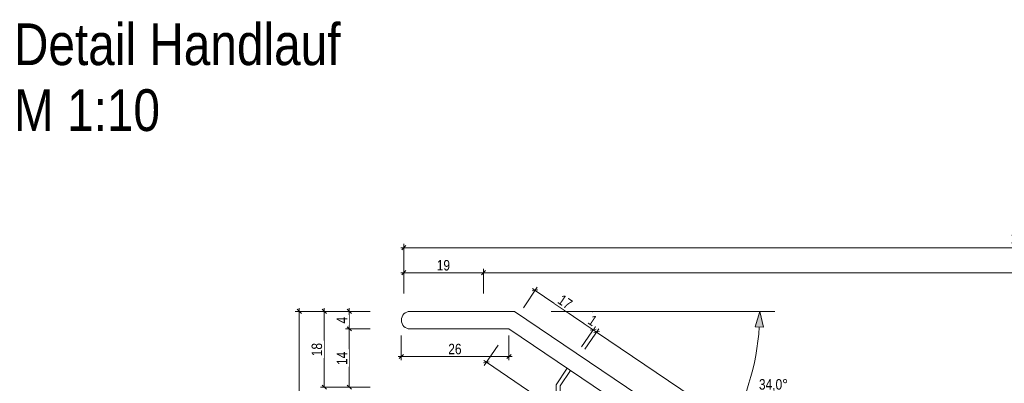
# Model space of a CAD drawing. Header units: metres. Extents: x -58265 to 688021, y -56222 to 35250.
# Tile 57 of 67: x 683114 to 685476, y -48244 to -47372. Entities that reach past the tile are written whole.
import ezdxf

# ---------------------------------------------------------------- set-up
doc = ezdxf.new("R2010")
doc.units = ezdxf.units.M
doc.header["$LTSCALE"] = 0.05
doc.linetypes.add('Wipeout_Contour', pattern=[20000, 0, -20000])
for name, color, linetype in [('A_1_Schraffuren', 7, 'Continuous'), ('A_1_Wände_Innen_Massiv', 7, 'Continuous'), ('A_4_Detail_Inhalt', 7, 'Continuous'), ('A_5_Detail_Bemaßung', 7, 'Continuous')]:
    doc.layers.add(name, color=color, linetype=linetype)
doc.styles.add('ERSTELLTER_STIL_2', font='txt')
doc.dimstyles.new('ERSTELLTER_STIL__11', dxfattribs={"dimtxt": 25, "dimasz": 9.5, "dimexe": 0.18, "dimexo": 50, "dimgap": 0, "dimtad": 1, "dimtih": 1, "dimtoh": 1, "dimlfac": 0.001, "dimzin": 0, "dimdsep": 46, "dimtxsty": 'ERSTELLTER_STIL_2', "dimblk": 'ARROWHEAD_6', "dimblk1": 'ARROWHEAD_6', "dimblk2": 'ARROWHEAD_6', "dimcen": 0.09, "dimclrd": 7, "dimclre": 7, "dimclrt": 7, "dimazin": 0, "dimtfac": 1, "dimtdec": 4, "dimtmove": 0, "dimatfit": 3, "dimfxl": 1, "dimtolj": 1, "dimtzin": 0, "dimarcsym": 0})
doc.dimstyles.new('ERSTELLTER_STIL__12', dxfattribs={"dimtxt": 25, "dimasz": 9.5, "dimexe": 0.18, "dimexo": 50, "dimgap": 0, "dimtad": 1, "dimlfac": 0.001, "dimzin": 0, "dimdsep": 46, "dimtxsty": 'ERSTELLTER_STIL_2', "dimblk": 'ARROWHEAD_6', "dimblk1": 'ARROWHEAD_6', "dimblk2": 'ARROWHEAD_6', "dimcen": 0.09, "dimclrd": 7, "dimclre": 7, "dimclrt": 7, "dimazin": 0, "dimtfac": 1, "dimtdec": 4, "dimtmove": 0, "dimatfit": 3, "dimfxl": 1, "dimtolj": 1, "dimtzin": 0, "dimarcsym": 0})
doc.dimstyles.new('ERSTELLTER_STIL__13', dxfattribs={"dimtxt": 25, "dimasz": 36.714992, "dimexe": 0.18, "dimexo": 40, "dimgap": 0, "dimtad": 1, "dimtih": 1, "dimtoh": 1, "dimzin": 0, "dimdsep": 46, "dimtxsty": 'ERSTELLTER_STIL_2', "dimblk": 'ARROWHEAD_5', "dimblk1": 'ARROWHEAD_5', "dimblk2": 'ARROWHEAD_5', "dimcen": 0.09, "dimclrd": 7, "dimclre": 7, "dimclrt": 7, "dimazin": 0, "dimtfac": 1, "dimtdec": 4, "dimtmove": 0, "dimatfit": 3, "dimfxl": 1, "dimtolj": 1, "dimtzin": 0, "dimarcsym": 0})

# ---------------------------------------------------------------- blocks, each defined once
blk = doc.blocks.new('*D161', base_point=(639260.5, -54646.5))
at = {"layer": 'A_5_Detail_Bemaßung', "color": 7, "linetype": 'Continuous', "lineweight": 15}
for p, q in [((683954.9, -48113.5), (683895.5, -48113.5)), ((683899.9, -48108.5), (683909.9, -48118.5)), ((683904.9, -48253.4), (683904.9, -48113.5)), ((683954.9, -48253.4), (683895.5, -48253.4)), ((683899.9, -48248.4), (683909.9, -48258.4))]:
    blk.add_line(p, q, dxfattribs=at)
at = {"color": 254, "linetype": 'Wipeout_Contour', "lineweight": 0, "ltscale": 2742330.657127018}
blk.add_wipeout([(683904.1, -48204.3), (683904.1, -48162.6), (683870.6, -48162.6), (683870.6, -48204.3)], dxfattribs=at).dxf.layer = 'A_1_Schraffuren'
at = {"layer": 'A_5_Detail_Bemaßung', "color": 7, "lineweight": 15, "insert": (683899.9, -48200.1), "char_height": 25, "attachment_point": 7, "rotation": 90, "style": 'ERSTELLTER_STIL_2'}
blk.add_mtext('\\A1;{\\pql;\\fSwis721 Cn BT|b0|i0|c0|p0;\\W1.000000;14}', dxfattribs=at)
blk = doc.blocks.new('ARROWHEAD_6')
at = {"color": 0, "linetype": 'Continuous', "lineweight": 0}
for p, q in [((0, 0), (-1, 0)), ((-0.5, -0.5), (0.5, 0.5))]:
    blk.add_line(p, q, dxfattribs=at)
blk = doc.blocks.new('*D162', base_point=(639260.5, -54646.5))
at = {"layer": 'A_5_Detail_Bemaßung', "color": 7, "linetype": 'Continuous', "lineweight": 15}
for p, q in [((683954.9, -48071.5), (683895.5, -48071.5)), ((683909.9, -48076.5), (683899.9, -48066.5)), ((683904.9, -48071.5), (683904.9, -48064)), ((683904.9, -48113.5), (683904.9, -48071.5)), ((683954.9, -48113.5), (683895.5, -48113.5)), ((683899.9, -48108.5), (683909.9, -48118.5))]:
    blk.add_line(p, q, dxfattribs=at)
at = {"color": 254, "linetype": 'Wipeout_Contour', "lineweight": 0, "ltscale": 2742305.117539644}
blk.add_wipeout([(683904.1, -48105.1), (683904.1, -48080), (683870.6, -48080), (683870.6, -48105.1)], dxfattribs=at).dxf.layer = 'A_1_Schraffuren'
at = {"layer": 'A_5_Detail_Bemaßung', "color": 7, "lineweight": 15, "insert": (683899.9, -48100.8), "char_height": 25, "attachment_point": 7, "rotation": 90, "style": 'ERSTELLTER_STIL_2'}
blk.add_mtext('\\A1;{\\pql;\\fSwis721 Cn BT|b0|i0|c0|p0;\\W1.000000;4}', dxfattribs=at)
blk = doc.blocks.new('*D165', base_point=(639260.5, -54646.5))
at = {"layer": 'A_5_Detail_Bemaßung', "color": 7, "linetype": 'Continuous', "lineweight": 15}
for p, q in [((683894.9, -48071.5), (683835.5, -48071.5)), ((683849.9, -48076.5), (683839.9, -48066.5)), ((683844.9, -48071.5), (683844.9, -48064)), ((683844.9, -48253.4), (683844.9, -48071.5)), ((683894.9, -48253.4), (683835.5, -48253.4)), ((683839.9, -48248.4), (683849.9, -48258.4))]:
    blk.add_line(p, q, dxfattribs=at)
at = {"color": 254, "linetype": 'Wipeout_Contour', "lineweight": 0, "ltscale": 2742085.347799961}
blk.add_wipeout([(683844.1, -48183.3), (683844.1, -48141.6), (683810.6, -48141.6), (683810.6, -48183.3)], dxfattribs=at).dxf.layer = 'A_1_Schraffuren'
at = {"layer": 'A_5_Detail_Bemaßung', "color": 7, "lineweight": 15, "insert": (683839.9, -48179.1), "char_height": 25, "attachment_point": 7, "rotation": 90, "style": 'ERSTELLTER_STIL_2'}
blk.add_mtext('\\A1;{\\pql;\\fSwis721 Cn BT|b0|i0|c0|p0;\\W1.000000;18}', dxfattribs=at)
blk = doc.blocks.new('*D166', base_point=(639260.5, -54646.5))
at = {"layer": 'A_5_Detail_Bemaßung', "color": 7, "linetype": 'Continuous', "lineweight": 15}
for p, q in [((683834.9, -48071.5), (683775.5, -48071.5)), ((683789.9, -48076.5), (683779.9, -48066.5)), ((683784.9, -48071.5), (683784.9, -48064)), ((683784.9, -49171.5), (683784.9, -48071.5)), ((683834.9, -49171.5), (683775.5, -49171.5)), ((683779.9, -49166.5), (683789.9, -49176.5)), ((683784.9, -49179), (683784.9, -49171.5))]:
    blk.add_line(p, q, dxfattribs=at)
at = {"color": 254, "linetype": 'Wipeout_Contour', "lineweight": 0, "ltscale": 2741975.576806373}
blk.add_wipeout([(683784.1, -48654.9), (683784.1, -48588.2), (683750.6, -48588.2), (683750.6, -48654.9)], dxfattribs=at).dxf.layer = 'A_1_Schraffuren'
at = {"layer": 'A_5_Detail_Bemaßung', "color": 7, "lineweight": 15, "insert": (683779.9, -48650.6), "char_height": 25, "attachment_point": 7, "rotation": 90, "style": 'ERSTELLTER_STIL_2'}
blk.add_mtext('\\A1;{\\pql;\\fSwis721 Cn BT|b0|i0|c0|p0;\\W1.000000;1,10}', dxfattribs=at)
blk = doc.blocks.new('*D168', base_point=(639260.5, -54646.5))
at = {"layer": 'A_5_Detail_Bemaßung', "color": 7, "linetype": 'Continuous', "lineweight": 15}
for p, q in [((684028.2, -47978.7), (684035.7, -47978.7)), ((684040.7, -47973.7), (684030.7, -47983.7)), ((684035.7, -48028.7), (684035.7, -47969.3)), ((684035.7, -47978.7), (684226.9, -47978.7)), ((684231.9, -47973.7), (684221.9, -47983.7)), ((684226.9, -48028.7), (684226.9, -47969.3))]:
    blk.add_line(p, q, dxfattribs=at)
at = {"color": 254, "linetype": 'Wipeout_Contour', "lineweight": 0, "ltscale": 2743241.65583863}
blk.add_wipeout([(684110.5, -47978), (684152.2, -47978), (684152.2, -47944.5), (684110.5, -47944.5)], dxfattribs=at).dxf.layer = 'A_1_Schraffuren'
at = {"layer": 'A_5_Detail_Bemaßung', "color": 7, "lineweight": 15, "insert": (684114.7, -47973.7), "char_height": 25, "attachment_point": 7, "style": 'ERSTELLTER_STIL_2'}
blk.add_mtext('\\A1;{\\pql;\\fSwis721 Cn BT|b0|i0|c0|p0;\\W1.000000;19}', dxfattribs=at)
blk = doc.blocks.new('*D169', base_point=(639260.5, -54646.5))
at = {"layer": 'A_5_Detail_Bemaßung', "color": 7, "linetype": 'Continuous', "lineweight": 15}
for p, q in [((684231.9, -47973.7), (684221.9, -47983.7)), ((684226.9, -48028.7), (684226.9, -47969.3)), ((684226.9, -47978.7), (686941.9, -47978.7)), ((686946.9, -47973.7), (686936.9, -47983.7)), ((686941.9, -48028.7), (686941.9, -47969.3))]:
    blk.add_line(p, q, dxfattribs=at)
at = {"color": 254, "linetype": 'Wipeout_Contour', "lineweight": 0, "ltscale": 2749039.850097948}
blk.add_wipeout([(685545.6, -47978), (685623.2, -47978), (685623.2, -47944.5), (685545.6, -47944.5)], dxfattribs=at).dxf.layer = 'A_1_Schraffuren'
at = {"layer": 'A_5_Detail_Bemaßung', "color": 7, "lineweight": 15, "insert": (685549.9, -47979.9), "char_height": 25, "attachment_point": 7, "style": 'ERSTELLTER_STIL_2'}
blk.add_mtext('\\A1;{\\pql;\\fSwis721 Cn BT|b0|i0|c0|p0;\\W1.000000;2,71\\fSwis721 Cn BT|b0|i0|c0|p0;\\W1.000000;\\A1{\\H.66x;\\S5^  ;}}', dxfattribs=at)
blk = doc.blocks.new('*D171', base_point=(639260.5, -54646.5))
at = {"layer": 'A_5_Detail_Bemaßung', "color": 7, "linetype": 'Continuous', "lineweight": 15}
for p, q in [((684028.2, -47918.7), (684035.7, -47918.7)), ((684040.7, -47913.7), (684030.7, -47923.7)), ((684035.7, -47968.7), (684035.7, -47909.3)), ((684035.7, -47918.7), (687005.7, -47918.7)), ((687000.7, -47923.7), (687010.7, -47913.7)), ((687005.7, -47968.7), (687005.7, -47909.3)), ((687005.7, -47918.7), (687013.2, -47918.7))]:
    blk.add_line(p, q, dxfattribs=at)
at = {"color": 254, "linetype": 'Wipeout_Contour', "lineweight": 0, "ltscale": 2748768.941559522}
blk.add_wipeout([(685487.4, -47918), (685554, -47918), (685554, -47884.5), (685487.4, -47884.5)], dxfattribs=at).dxf.layer = 'A_1_Schraffuren'
at = {"layer": 'A_5_Detail_Bemaßung', "color": 7, "lineweight": 15, "insert": (685491.6, -47913.7), "char_height": 25, "attachment_point": 7, "style": 'ERSTELLTER_STIL_2'}
blk.add_mtext('\\A1;{\\pql;\\fSwis721 Cn BT|b0|i0|c0|p0;\\W1.000000;2,97}', dxfattribs=at)
blk = doc.blocks.new('*D172', base_point=(639260.5, -54646.5))
at = {"layer": 'A_5_Detail_Bemaßung', "color": 7, "linetype": 'Continuous', "lineweight": 15}
for p, q in [((684029.7, -48188.9), (684029.7, -48129.6)), ((684287.8, -48188.9), (684287.8, -48129.6)), ((684022.2, -48179.6), (684029.7, -48179.6)), ((684034.7, -48174.6), (684024.7, -48184.6)), ((684029.7, -48179.6), (684287.8, -48179.6)), ((684282.8, -48184.6), (684292.8, -48174.6)), ((684287.8, -48179.6), (684295.3, -48179.6))]:
    blk.add_line(p, q, dxfattribs=at)
at = {"color": 254, "linetype": 'Wipeout_Contour', "lineweight": 0, "ltscale": 2743407.564628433}
blk.add_wipeout([(684137.9, -48178.8), (684179.6, -48178.8), (684179.6, -48145.3), (684137.9, -48145.3)], dxfattribs=at).dxf.layer = 'A_1_Schraffuren'
at = {"layer": 'A_5_Detail_Bemaßung', "color": 7, "lineweight": 15, "insert": (684142.2, -48174.6), "char_height": 25, "attachment_point": 7, "style": 'ERSTELLTER_STIL_2'}
blk.add_mtext('\\A1;{\\pql;\\fSwis721 Cn BT|b0|i0|c0|p0;\\W1.000000;26}', dxfattribs=at)
blk = doc.blocks.new('*D174', base_point=(639260.5, -54646.5))
at = {"layer": 'A_5_Detail_Bemaßung', "color": 7, "linetype": 'Continuous', "lineweight": 15}
for p, q in [((684261.7, -48152.2), (684228.5, -48201.4)), ((684240.7, -48192.3), (684226.8, -48194.9)), ((684233.7, -48193.6), (684227.5, -48189.4)), ((686933.7, -50018.6), (684233.7, -48193.6)), ((686926.8, -50019.9), (686940.7, -50017.3))]:
    blk.add_line(p, q, dxfattribs=at)
at = {"color": 254, "linetype": 'Wipeout_Contour', "lineweight": 0, "ltscale": 2749395.494244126}
blk.add_wipeout([(685556.5, -49086.8), (685611.8, -49124.1), (685630.5, -49096.4), (685575.3, -49059.1)], dxfattribs=at).dxf.layer = 'A_1_Schraffuren'
at = {"layer": 'A_5_Detail_Bemaßung', "color": 7, "lineweight": 15, "insert": (685562.4, -49085.7), "char_height": 25, "attachment_point": 7, "rotation": 325.9442, "style": 'ERSTELLTER_STIL_2'}
blk.add_mtext('\\A1;{\\pql;\\fSwis721 Cn BT|b0|i0|c0|p0;\\W1.000000;3,26}', dxfattribs=at)
blk = doc.blocks.new('*D175', base_point=(639260.5, -54646.5))
at = {"layer": 'A_5_Detail_Bemaßung', "color": 7, "linetype": 'Continuous', "lineweight": 15}
for p, q in [((684322.3, -48062.6), (684355.6, -48013.4)), ((684357.2, -48019.8), (684343.4, -48022.5)), ((684344.1, -48016.9), (684350.3, -48021.1)), ((684350.3, -48021.1), (684489.9, -48115.5)), ((684461.9, -48156.9), (684495.1, -48107.7)), ((684496.8, -48114.1), (684482.9, -48116.8)), ((684489.9, -48115.5), (684498.1, -48121.1))]:
    blk.add_line(p, q, dxfattribs=at)
at = {"color": 254, "linetype": 'Wipeout_Contour', "lineweight": 0, "ltscale": 2744430.205748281}
blk.add_wipeout([(684396.3, -48051.4), (684430.9, -48074.7), (684449.7, -48047), (684415.1, -48023.6)], dxfattribs=at).dxf.layer = 'A_1_Schraffuren'
at = {"color": 254, "linetype": 'Wipeout_Contour', "lineweight": 0, "ltscale": 2744704.544452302}
blk.add_wipeout([(684468.9, -48100.4), (684489.7, -48114.4), (684508.4, -48086.7), (684487.6, -48072.6)], dxfattribs=at).dxf.layer = 'A_1_Schraffuren'
at = {"layer": 'A_5_Detail_Bemaßung', "color": 7, "lineweight": 15, "char_height": 25, "attachment_point": 7, "rotation": 325.9442, "style": 'ERSTELLTER_STIL_2'}
for s, insert in [('\\A1;{\\pql;\\fSwis721 Cn BT|b0|i0|c0|p0;\\W1.000000;17}', (684402.3, -48050.2)), ('\\A1;{\\pql;\\fSwis721 Cn BT|b0|i0|c0|p0;\\W1.000000;1}', (684474.8, -48099.2))]:
    blk.add_mtext(s, dxfattribs=dict(at, insert=insert))
blk = doc.blocks.new('*D176', base_point=(639260.5, -54646.5))
at = {"layer": 'A_5_Detail_Bemaßung', "color": 7, "linetype": 'Continuous', "lineweight": 15}
for p, q in [((684496.8, -48114.1), (684482.9, -48116.8)), ((684489.9, -48115.5), (684498.1, -48121.1)), ((684505.1, -48119.7), (684491.2, -48122.4))]:
    blk.add_line(p, q, dxfattribs=at)
blk = doc.blocks.new('*D177', base_point=(639260.5, -54646.5))
at = {"layer": 'A_5_Detail_Bemaßung', "color": 7, "linetype": 'Continuous', "lineweight": 15}
for p, q in [((684470.1, -48162.5), (684503.4, -48113.3)), ((684489.9, -48115.5), (684498.1, -48121.1)), ((684505.1, -48119.7), (684491.2, -48122.4)), ((684498.1, -48121.1), (685569.9, -48845.5)), ((685576.8, -48844.1), (685562.9, -48846.8))]:
    blk.add_line(p, q, dxfattribs=at)
at = {"color": 254, "linetype": 'Wipeout_Contour', "lineweight": 0, "ltscale": 2746996.511400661}
blk.add_wipeout([(684995.4, -48456.3), (685059.7, -48499.7), (685078.5, -48472), (685014.2, -48428.5)], dxfattribs=at).dxf.layer = 'A_1_Schraffuren'
at = {"color": 254, "linetype": 'Wipeout_Contour', "lineweight": 0, "ltscale": 2749219.819780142}
blk.add_wipeout([(685548.9, -48830.4), (685569.7, -48844.4), (685588.4, -48816.7), (685567.6, -48802.6)], dxfattribs=at).dxf.layer = 'A_1_Schraffuren'
at = {"layer": 'A_5_Detail_Bemaßung', "color": 7, "lineweight": 15, "char_height": 25, "attachment_point": 7, "rotation": 325.9442, "style": 'ERSTELLTER_STIL_2'}
for s, insert in [('\\A1;{\\pql;\\fSwis721 Cn BT|b0|i0|c0|p0;\\W1.000000;1,29\\fSwis721 Cn BT|b0|i0|c0|p0;\\W1.000000;\\A1{\\H.66x;\\S5^  ;}}', (684997.8, -48460.3)), ('\\A1;{\\pql;\\fSwis721 Cn BT|b0|i0|c0|p0;\\W1.000000;1}', (685554.8, -48829.2))]:
    blk.add_mtext(s, dxfattribs=dict(at, insert=insert))
blk = doc.blocks.new('*D178', base_point=(639260.5, -54646.5))
at = {"layer": 'A_5_Detail_Bemaßung', "color": 7, "linetype": 'Continuous', "lineweight": 15}
for p, q in [((684498.1, -48121.1), (685569.9, -48845.5)), ((685541.9, -48886.9), (685575.1, -48837.7)), ((685576.8, -48844.1), (685562.9, -48846.8)), ((685569.9, -48845.5), (685578.1, -48851.1)), ((685585.1, -48849.7), (685571.2, -48852.4))]:
    blk.add_line(p, q, dxfattribs=at)
blk = doc.blocks.new('*D192', base_point=(639260.5, -54646.5))
at = {"layer": 'A_1_Schraffuren', "linetype": 'Continuous', "lineweight": 15}
for points in [[(684889.2, -48071.5), (684878, -48108.5), (684898, -48109.2)], [(684788.3, -48401.1), (684816.6, -48374.9), (684799.7, -48364.2)]]:
    blk.add_hatch(color=7, dxfattribs=at).paths.add_polyline_path(points)
at = {"layer": 'A_5_Detail_Bemaßung', "color": 7, "linetype": 'Continuous', "lineweight": 15}
for p, q in [((684925.4, -48071.5), (684389.2, -48071.5)), ((684889.2, -48071.5), (684878, -48108.5)), ((684889.2, -48071.5), (684898, -48109.2)), ((684898, -48109.2), (684878, -48108.5)), ((684788.3, -48401.1), (684799.7, -48364.2)), ((684788.3, -48401.1), (684816.6, -48374.9)), ((684799.7, -48364.2), (684816.6, -48374.9))]:
    blk.add_line(p, q, dxfattribs=at)
blk.add_arc((684300.7, -48071.5), 588.5, 329.5783, 356.3659, dxfattribs=at)
at = {"color": 254, "linetype": 'Wipeout_Contour', "lineweight": 0, "ltscale": 2746477.438985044}
blk.add_wipeout([(684882.3, -48268.7), (684961.4, -48268.7), (684961.4, -48233.7), (684882.3, -48233.7)], dxfattribs=at).dxf.layer = 'A_1_Schraffuren'
at = {"layer": 'A_5_Detail_Bemaßung', "color": 7, "lineweight": 15, "insert": (684887.3, -48263.7), "char_height": 25, "attachment_point": 7, "style": 'ERSTELLTER_STIL_2'}
blk.add_mtext('\\A1;{\\pql;\\fSwis721 Cn BT|b0|i0|c0|p0;\\W1.000000;34,0°}', dxfattribs=at)
blk = doc.blocks.new('ARROWHEAD_5')
at = {"linetype": 'Continuous', "lineweight": 0}
blk.add_hatch(color=0, dxfattribs=at).paths.add_polyline_path([(-1, 0.2679), (0, 0), (-1, -0.2679)])
at = {"color": 0, "linetype": 'Continuous', "lineweight": 0}
blk.add_line((0, 0), (-1, 0), dxfattribs=at)

msp = doc.modelspace()

# ---------------------------------------------------------------- linework, layer by layer
at = {"layer": 'A_4_Detail_Inhalt', "color": 7, "linetype": 'Continuous', "lineweight": 15, "flags": 128}
msp.add_lwpolyline([(687011.366, -49903.748), (684300.709, -48071.544), (684050.709, -48071.544, 0.99999951), (684050.709, -48113.544), (684287.846, -48113.544), (686987.846, -49938.544, 0.99999962)], format="xyb", close=True, dxfattribs=at)
for points in [[(684400.709, -48348.906), (684400.709, -48247.374), (684427.406, -48207.877)], [(684410.709, -48348.906), (684410.709, -48250.437), (684435.691, -48213.477)]]:
    msp.add_lwpolyline(points, dxfattribs=at)

# ---------------------------------------------------------------- texts
at = {"layer": 'A_1_Wände_Innen_Massiv', "color": 7, "linetype": 'Continuous', "lineweight": 25, "insert": (683100.709, -47640.169), "char_height": 100, "attachment_point": 7, "line_spacing_factor": 0.947723, "style": 'ERSTELLTER_STIL_2'}
msp.add_mtext('\\A1;{\\pql;\\fSwis721 Cn BT|b0|i0|c0|p0;\\W1.000000;Detail Handlauf\\P\\pql;\\fSwis721 Cn BT|b0|i0|c0|p0;\\W1.000000;M 1:10}', dxfattribs=at)

# ---------------------------------------------------------------- next in the draw order: dimensions: what is measured, and where the dimension line sits
at = {"layer": 'A_5_Detail_Bemaßung', "color": 7, "linetype": 'Continuous', "lineweight": 15}
dim = msp.add_linear_dim(base=(683904.875, -48113.544), p1=(684035.709, -48253.406), p2=(684050.709, -48113.544), angle=90, dimstyle='ERSTELLTER_STIL__12', dxfattribs=at)
dim.commit()
dim.dimension.update_dxf_attribs({"geometry": '*D161', "text_midpoint": (683887.375, -48181.051), "dimtype": 160, "text_rotation": 90})

# ---------------------------------------------------------------- next in the draw order: dimensions: what is measured, and where the dimension line sits
dim = msp.add_linear_dim(base=(683904.875, -48071.544), p1=(684050.709, -48113.544), p2=(684050.709, -48071.544), angle=90, dimstyle='ERSTELLTER_STIL__12', dxfattribs=at)
dim.commit()
dim.dimension.update_dxf_attribs({"geometry": '*D162', "text_midpoint": (683887.375, -48091.332), "dimtype": 160, "text_rotation": 90})

# ---------------------------------------------------------------- next in the draw order: dimensions: what is measured, and where the dimension line sits
dim = msp.add_linear_dim(base=(683844.875, -48071.544), p1=(684035.709, -48253.406), p2=(684050.709, -48071.544), angle=90, dimstyle='ERSTELLTER_STIL__12', dxfattribs=at)
dim.commit()
dim.dimension.update_dxf_attribs({"geometry": '*D165', "text_midpoint": (683827.375, -48160.051), "dimtype": 160, "text_rotation": 90})

# ---------------------------------------------------------------- next in the draw order: dimensions: what is measured, and where the dimension line sits
dim = msp.add_linear_dim(base=(683784.875, -48071.544), p1=(683965.709, -49171.544), p2=(684050.709, -48071.544), angle=90, dimstyle='ERSTELLTER_STIL__12', dxfattribs=at)
dim.commit()
dim.dimension.update_dxf_attribs({"geometry": '*D166', "text_midpoint": (683767.375, -48618.249), "dimtype": 160, "text_rotation": 90})

# ---------------------------------------------------------------- next in the draw order: dimensions: what is measured, and where the dimension line sits
dim = msp.add_linear_dim(base=(684226.907, -47978.707), p1=(684035.709, -48253.406), p2=(684226.907, -48253.406), dimstyle='ERSTELLTER_STIL__11', dxfattribs=at)
dim.commit()
dim.dimension.update_dxf_attribs({"geometry": '*D168', "text_midpoint": (684133.732, -47961.207), "dimtype": 160})

# ---------------------------------------------------------------- next in the draw order: dimensions: what is measured, and where the dimension line sits
dim = msp.add_linear_dim(base=(686941.906500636, -47978.70686697), p1=(684226.906500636, -48253.405579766), p2=(686941.906500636, -50088.544468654), dimstyle='ERSTELLTER_STIL__11', dxfattribs=at)
dim.commit()
dim.dimension.update_dxf_attribs({"geometry": '*D169', "text_midpoint": (685615.88032317, -47961.206866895), "dimtype": 160})

# ---------------------------------------------------------------- next in the draw order: dimensions: what is measured, and where the dimension line sits
dim = msp.add_linear_dim(base=(687005.709, -47918.707), p1=(684035.709, -48253.406), p2=(687005.709, -50088.544), dimstyle='ERSTELLTER_STIL__11', dxfattribs=at)
dim.commit()
dim.dimension.update_dxf_attribs({"geometry": '*D171', "text_midpoint": (685524.004, -47901.207), "dimtype": 160})

# ---------------------------------------------------------------- next in the draw order: dimensions: what is measured, and where the dimension line sits
dim = msp.add_linear_dim(base=(684287.846, -48179.555), p1=(684029.709, -48092.544), p2=(684287.846, -48113.544), dimstyle='ERSTELLTER_STIL__11', dxfattribs=at)
dim.commit()
dim.dimension.update_dxf_attribs({"geometry": '*D172', "text_midpoint": (684161.202, -48162.055), "dimtype": 160})

# ---------------------------------------------------------------- next in the draw order: dimensions: what is measured, and where the dimension line sits
dim = msp.add_linear_dim(base=(684233.729, -48193.607), p1=(686987.846, -49938.544), p2=(684287.846, -48113.544), angle=145.94422, dimstyle='ERSTELLTER_STIL__12', dxfattribs=at)
dim.commit()
dim.dimension.update_dxf_attribs({"geometry": '*D174', "text_midpoint": (685596.26, -49093.454), "dimtype": 160, "text_rotation": 325.94422})

# ---------------------------------------------------------------- next in the draw order: dimensions: what is measured, and where the dimension line sits
dim = msp.add_linear_dim(base=(684489.862, -48115.476), p1=(684287.846, -48113.544), p2=(684427.406, -48207.877), angle=325.94422, dimstyle='ERSTELLTER_STIL__12', dxfattribs=at)
dim.commit()
dim.dimension.update_dxf_attribs({"geometry": '*D175', "text_midpoint": (684425.013, -48050.52), "dimtype": 160, "text_rotation": 325.94422})

# ---------------------------------------------------------------- next in the draw order: dimensions: what is measured, and where the dimension line sits
dim = msp.add_linear_dim(base=(684498.147, -48121.076), p1=(684427.406, -48207.877), p2=(684435.691, -48213.477), angle=325.94422, dimstyle='ERSTELLTER_STIL__12', dxfattribs=at)
dim.commit()
dim.dimension.update_dxf_attribs({"geometry": '*D176', "text_midpoint": (684489.647, -48094.208), "dimtype": 160, "text_rotation": 325.94422})

# ---------------------------------------------------------------- next in the draw order: dimensions: what is measured, and where the dimension line sits
dim = msp.add_linear_dim(base=(685569.862, -48845.476), p1=(684435.691, -48213.477), p2=(685507.406, -48937.877), angle=325.94422, dimstyle='ERSTELLTER_STIL__12', dxfattribs=at)
dim.commit()
dim.dimension.update_dxf_attribs({"geometry": '*D177', "text_midpoint": (685063.003, -48481.755), "dimtype": 160, "text_rotation": 325.94422})

# ---------------------------------------------------------------- next in the draw order: dimensions: what is measured, and where the dimension line sits
dim = msp.add_linear_dim(base=(685578.147, -48851.076), p1=(685507.406, -48937.877), p2=(685515.691, -48943.477), angle=325.94422, dimstyle='ERSTELLTER_STIL__12', dxfattribs=at)
dim.commit()
dim.dimension.update_dxf_attribs({"geometry": '*D178', "text_midpoint": (685569.647, -48824.208), "dimtype": 160, "text_rotation": 325.94422})

# ---------------------------------------------------------------- next in the draw order: dimensions: what is measured, and where the dimension line sits
dim = msp.add_angular_dim_3p(base=(684863.411, -48243.879), center=(684300.709, -48071.544), p1=(684550.709, -48071.544), p2=(687011.366, -49903.748), text='34,0°', dimstyle='ERSTELLTER_STIL__13', dxfattribs=at)
dim.commit()
dim.dimension.update_dxf_attribs({"geometry": '*D192', "text_midpoint": (684926.331, -48251.2), "dimtype": 165})

doc.saveas('drawing.dxf')
